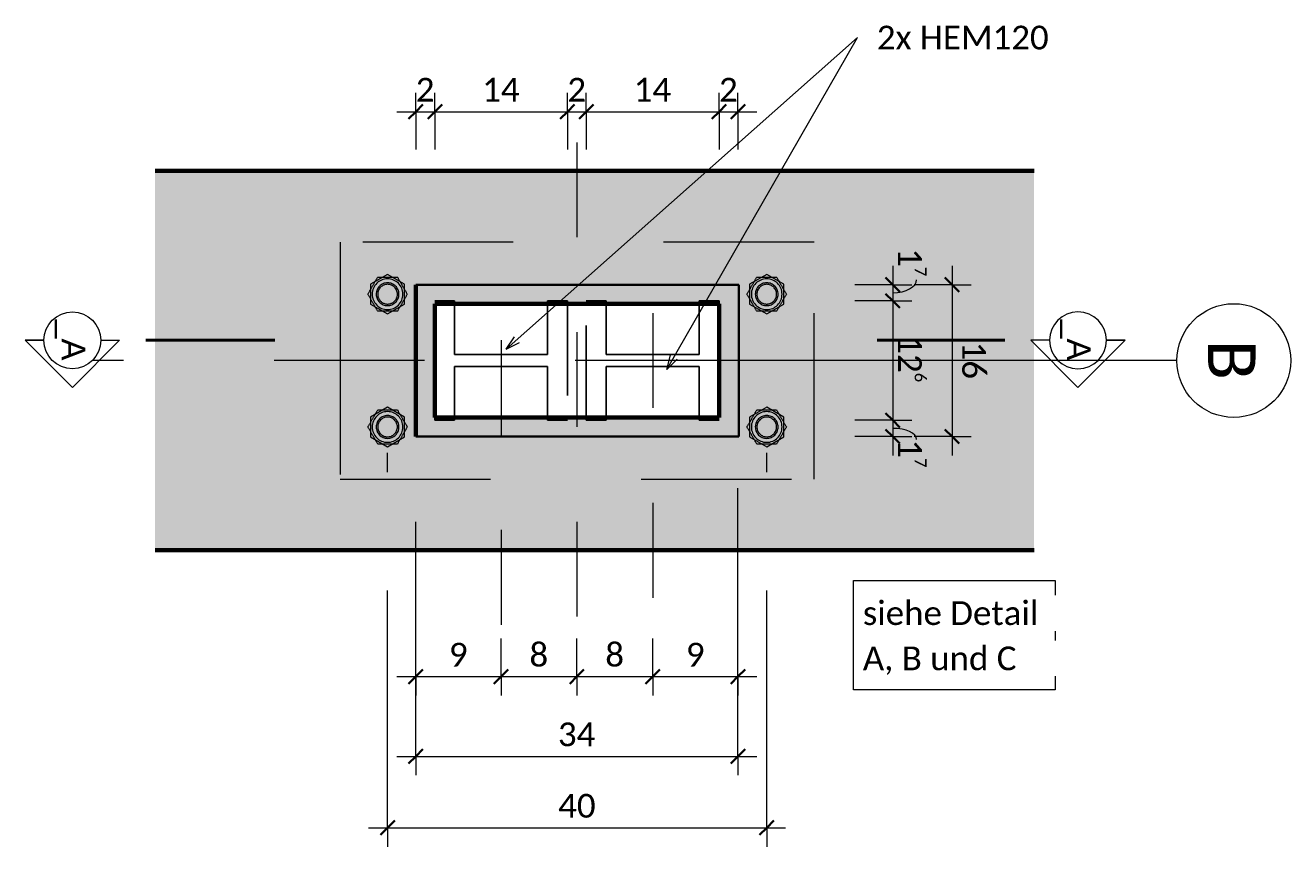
# Model space of a CAD drawing. Header units: metres. Extents: x -3 to 135, y -4 to 27.
# Tile 81 of 81: x 133.834 to 135.169, y 19.043 to 19.909. Entities that reach past the tile are written whole.
import ezdxf

# ---------------------------------------------------------------- set-up
doc = ezdxf.new("R2010")
doc.units = ezdxf.units.M
for name, pattern in [('Achse', [0.5, 0.25, -0.125, 0, -0.125]), ('Achse kurz', [0.04, 0.02, -0.01, 0, -0.01]), ('Rasterlinie', [1.11125, 0.635, -0.15875, 0.15875, -0.15875]), ('Strich', [0.3175, 0.15875, -0.15875]), ('Verdeckt', [0.15, 0.1, -0.05])]:
    doc.linetypes.add(name, pattern=pattern)
for name, color, linetype, lineweight in [('_Verdeckte Linien_', 7, 'Strich', 18), ('A-ANNO-DIMS', 211, 'Continuous', 9), ('A-ANNO-DIMS-10', 211, 'Continuous', 9), ('A-DETL', 90, 'Continuous', 18), ('A-FLOR-PATT', 8, 'Continuous', 50), ('G-ANNO-SYMB', 111, 'Continuous', 9), ('S-COLS-HDLN', 52, 'Verdeckt', 25), ('S-FNDN', 32, 'Continuous', 35), ('S-GRID', 1, 'Continuous', 9), ('S-GRID-IDEN', 1, 'Continuous', 9), ('Text', 250, 'Continuous', 9), ('Tragwerksverbindungen', 7, 'Continuous', 18)]:
    doc.layers.add(name, color=color, linetype=linetype, lineweight=lineweight)
doc.styles.add('Arial_1', font='arial.ttf', dxfattribs={"height": 0.025})
doc.styles.add('Calibri_7', font='calibri.ttf', dxfattribs={"height": 0.025})
doc.styles.add('Calibri_8', font='calibri.ttf', dxfattribs={"height": 0.05})
doc.dimstyles.new('DIM25_3', dxfattribs={"dimscale": 0.3048, "dimtxt": 0.029434, "dimasz": 0.049213, "dimexe": 0.065617, "dimexo": 0.0625, "dimgap": 0.003281, "dimtad": 1, "dimdec": 1, "dimlfac": 100, "dimrnd": 0.1, "dimdsep": 46, "dimtxsty": 'Calibri_7', "dimblk1": 'OBLIQUE', "dimblk2": 'OBLIQUE', "dimsah": 1, "dimcen": 0.09, "dimdle": 0.065617, "dimadec": 0, "dimazin": 0, "dimtfac": 1, "dimtdec": 4, "dimtix": 1, "dimtmove": 0, "dimatfit": 3, "dimfxl": 0.131234, "dimfxlon": 1, "dimtvp": 1, "dimtolj": 1, "dimtzin": 0, "dimlwd": 18, "dimlwe": 18, "dimarcsym": 2})
doc.dimstyles.new('DIM25_4', dxfattribs={"dimscale": 0.3048, "dimtxt": 0.029434, "dimasz": 0.049213, "dimexe": 0.065617, "dimexo": 0.0625, "dimgap": 0.003281, "dimtad": 1, "dimdec": 1, "dimlfac": 100, "dimrnd": 0.1, "dimdsep": 46, "dimtxsty": 'Calibri_7', "dimblk1": 'OBLIQUE', "dimblk2": 'OBLIQUE', "dimsah": 1, "dimcen": 0.09, "dimdle": 0.065617, "dimadec": 0, "dimazin": 0, "dimtfac": 1, "dimtdec": 4, "dimtix": 1, "dimtmove": 0, "dimatfit": 3, "dimfxl": 0.131234, "dimfxlon": 1, "dimtvp": 1, "dimtolj": 1, "dimtzin": 0, "dimlwd": 18, "dimlwe": 18, "dimarcsym": 2})
doc.dimstyles.new('DIM25_ohne_Öffnungsmaß', dxfattribs={"dimscale": 0.3048, "dimtxt": 0.029434, "dimasz": 0.049213, "dimexe": 0.065617, "dimexo": 0.0625, "dimgap": 0.003281, "dimtad": 1, "dimdec": 1, "dimlfac": 100, "dimrnd": 0.1, "dimdsep": 46, "dimtxsty": 'Calibri_7', "dimblk1": 'OBLIQUE', "dimblk2": 'OBLIQUE', "dimsah": 1, "dimcen": 0.09, "dimdle": 0.065617, "dimadec": 0, "dimazin": 0, "dimtfac": 1, "dimtdec": 4, "dimtix": 1, "dimtmove": 0, "dimatfit": 3, "dimfxl": 0.131234, "dimfxlon": 1, "dimtvp": 1, "dimtolj": 1, "dimtzin": 0, "dimlwd": 18, "dimlwe": 18, "dimarcsym": 2})
doc.dimstyles.new('DIM25_ohne_Öffnungsmaß_1', dxfattribs={"dimscale": 0.3048, "dimtxt": 0.029434, "dimasz": 0.049213, "dimexe": 0.065617, "dimexo": 0.0625, "dimgap": 0.003281, "dimtad": 1, "dimdec": 1, "dimlfac": 100, "dimrnd": 0.1, "dimdsep": 46, "dimtxsty": 'Calibri_7', "dimblk1": 'OBLIQUE', "dimblk2": 'OBLIQUE', "dimsah": 1, "dimcen": 0.09, "dimdle": 0.065617, "dimadec": 0, "dimazin": 0, "dimtfac": 1, "dimtdec": 4, "dimtix": 1, "dimtmove": 1, "dimatfit": 3, "dimfxl": 0.131234, "dimfxlon": 1, "dimtvp": 1, "dimtolj": 1, "dimtzin": 0, "dimlwd": 18, "dimlwe": 18, "dimarcsym": 2})

# ---------------------------------------------------------------- blocks, each defined once
blk = doc.blocks.new('SP-TV-Schraube_Mutter_001 - M24-V65-Knagge Draufsicht')
at = {"layer": 'Tragwerksverbindungen', "linetype": 'Strich'}
blk.add_hatch(color=142, dxfattribs=at).paths.add_polyline_path([(2.7828, 19.6045), (2.8008, 19.6149), (2.8008, 19.6357), (2.7828, 19.646), (2.7648, 19.6357), (2.7648, 19.6149), (2.7824, 19.6047)])
at = {"layer": '_Verdeckte Linien_'}
for start, end in [(0, 180), (180, 0)]:
    blk.add_arc((2.7828, 19.6253), 0.012, start, end, dxfattribs=at)
at = {"layer": 'Tragwerksverbindungen'}
for p, q in [((2.7828, 19.646), (2.7648, 19.6357)), ((2.8008, 19.6357), (2.7828, 19.646)), ((2.7648, 19.6357), (2.7648, 19.6149)), ((2.8008, 19.6149), (2.8008, 19.6357)), ((2.7648, 19.6149), (2.7828, 19.6045)), ((2.7828, 19.6045), (2.8008, 19.6149))]:
    blk.add_line(p, q, dxfattribs=at)
blk = doc.blocks.new('SP-TV-Mutter_001 - M24-1093895-Knagge Draufsicht')
at = {"layer": '_Verdeckte Linien_'}
for radius, start, end in [(0.0162, 0, 180), (0.012, 0, 180), (0.0104, 360, 180), (0.0162, 180, 0), (0.012, 180, 0), (0.0104, 180, 360)]:
    blk.add_arc((0, 0), radius, start, end, dxfattribs=at)
for points in [[(-0.0208, 0), (-0.019, 0.003), (-0.0155, 0.0091), (-0.0121, 0.015), (-0.0104, 0.018)], [(-0.0104, 0.018), (-0.007, 0.018), (-0.0001, 0.018), (0.0069, 0.018), (0.0104, 0.018)], [(0.0104, 0.018), (0.0121, 0.015), (0.0155, 0.0091), (0.019, 0.003), (0.0208, 0)], [(-0.0104, -0.018), (-0.0121, -0.015), (-0.0155, -0.0091), (-0.019, -0.003), (-0.0208, 0)], [(0.0208, 0), (0.0191, -0.003), (0.0156, -0.0089), (0.0121, -0.015), (0.0104, -0.018)], [(0.0104, -0.018), (0.007, -0.018), (0.0001, -0.018), (-0.0069, -0.018), (-0.0104, -0.018)]]:
    blk.add_open_spline(points, degree=3, dxfattribs=at)
blk = doc.blocks.new('SP-TV-Schraube_Mutter_001 - M24-1128532-Knagge Draufsicht')
at = {"layer": 'Tragwerksverbindungen', "linetype": 'Strich'}
blk.add_hatch(color=142, dxfattribs=at).paths.add_polyline_path([(2.7828, 19.4645), (2.8008, 19.4749), (2.8008, 19.4957), (2.7828, 19.506), (2.7648, 19.4957), (2.7648, 19.4749), (2.7824, 19.4647)])
at = {"layer": '_Verdeckte Linien_'}
for start, end in [(0, 180), (180, 0)]:
    blk.add_arc((2.7828, 19.4853), 0.012, start, end, dxfattribs=at)
at = {"layer": 'Tragwerksverbindungen'}
for p, q in [((2.7828, 19.506), (2.7648, 19.4957)), ((2.8008, 19.4957), (2.7828, 19.506)), ((2.7648, 19.4957), (2.7648, 19.4749)), ((2.8008, 19.4749), (2.8008, 19.4957)), ((2.7648, 19.4749), (2.7828, 19.4645)), ((2.7828, 19.4645), (2.8008, 19.4749))]:
    blk.add_line(p, q, dxfattribs=at)
blk = doc.blocks.new('SP-TV-Schraube_Mutter_001 - M24-1128535-Knagge Draufsicht')
at = {"layer": 'Tragwerksverbindungen', "linetype": 'Strich'}
blk.add_hatch(color=142, dxfattribs=at).paths.add_polyline_path([(2.3828, 19.4645), (2.4008, 19.4749), (2.4008, 19.4957), (2.3828, 19.506), (2.3648, 19.4957), (2.3648, 19.4749), (2.3766, 19.4681)])
at = {"layer": '_Verdeckte Linien_'}
for start, end in [(0, 180), (180, 0)]:
    blk.add_arc((2.3828, 19.4853), 0.012, start, end, dxfattribs=at)
at = {"layer": 'Tragwerksverbindungen'}
for p, q in [((2.3828, 19.506), (2.3648, 19.4957)), ((2.4008, 19.4957), (2.3828, 19.506)), ((2.3648, 19.4957), (2.3648, 19.4749)), ((2.4008, 19.4749), (2.4008, 19.4957)), ((2.3648, 19.4749), (2.3828, 19.4645)), ((2.3828, 19.4645), (2.4008, 19.4749))]:
    blk.add_line(p, q, dxfattribs=at)
blk = doc.blocks.new('SP-TV-Mutter_001 - M24-1128538-Knagge Draufsicht')
at = {"layer": '_Verdeckte Linien_'}
for radius, start, end in [(0.0162, 0, 180), (0.012, 0, 180), (0.0104, 360, 180), (0.0162, 180, 0), (0.012, 180, 0), (0.0104, 180, 360)]:
    blk.add_arc((0, 0), radius, start, end, dxfattribs=at)
for points in [[(-0.0208, 0), (-0.019, 0.003), (-0.0155, 0.0091), (-0.0121, 0.015), (-0.0104, 0.018)], [(-0.0104, 0.018), (-0.0069, 0.018), (0.0001, 0.018), (0.007, 0.018), (0.0104, 0.018)], [(0.0104, 0.018), (0.0121, 0.015), (0.0156, 0.0089), (0.0191, 0.003), (0.0208, 0)], [(-0.0104, -0.018), (-0.0121, -0.015), (-0.0155, -0.0091), (-0.019, -0.003), (-0.0208, 0)], [(0.0208, 0), (0.019, -0.003), (0.0155, -0.0091), (0.0121, -0.015), (0.0104, -0.018)], [(0.0104, -0.018), (0.0069, -0.018), (-0.0001, -0.018), (-0.007, -0.018), (-0.0104, -0.018)]]:
    blk.add_open_spline(points, degree=3, dxfattribs=at)
blk = doc.blocks.new('SP-TV-AP-Rechteck_002 - AP-Rechteck-1128539-Knagge Draufsicht')
at = {"layer": '_Verdeckte Linien_'}
blk.add_line((0.05, 0.05), (-0.05, 0.05), dxfattribs=at)
blk = doc.blocks.new('SP-TV-AP-Rechteck_002 - AP-Rechteck-V66-Knagge Draufsicht')
at = {"layer": '_Verdeckte Linien_'}
for p, q in [((0.05, 0.05), (-0.05, 0.05)), ((-0.05, -0.05), (0.05, -0.05))]:
    blk.add_line(p, q, dxfattribs=at)
blk = doc.blocks.new('SP-TV-AP-Rechteck_002 - AP-Rechteck-1128540-Knagge Draufsicht')
at = {"layer": '_Verdeckte Linien_'}
for p, q in [((0.125, 0.25), (-0.125, 0.25)), ((-0.125, 0.25), (-0.125, -0.25)), ((0.125, -0.25), (0.125, 0.25)), ((-0.125, -0.25), (0.125, -0.25))]:
    blk.add_line(p, q, dxfattribs=at)
blk = doc.blocks.new('HEM Stütze - HEM 120-1164226-Knagge Draufsicht')
at = {"layer": 'S-COLS-HDLN'}
for p, q in [((-0.063, 0.07), (0.063, 0.07)), ((-0.063, 0.049), (-0.063, 0.07)), ((0.063, 0.07), (0.063, 0.049)), ((-0.00625, 0.049), (-0.063, 0.049)), ((-0.00625, -0.049), (-0.00625, 0.049)), ((0.00625, 0.049), (0.00625, -0.049)), ((0.063, 0.049), (0.00625, 0.049)), ((-0.063, -0.049), (-0.00625, -0.049)), ((-0.063, -0.07), (-0.063, -0.049)), ((0.00625, -0.049), (0.063, -0.049)), ((0.063, -0.049), (0.063, -0.07)), ((0.063, -0.07), (-0.063, -0.07))]:
    blk.add_line(p, q, dxfattribs=at)
blk = doc.blocks.new('Raster - 5_0-CAL mit Kreis-615196-Knagge Draufsicht')
at = {"layer": 'S-GRID-IDEN'}
blk.add_circle((0, 0), 0.006, dxfattribs=at)
blk = doc.blocks.new('Schnitt - Name-110489-Knagge Draufsicht')
at = {"layer": 'G-ANNO-SYMB'}
for p, q in [((-0.00772, 0.00498), (-0.0127, 0)), ((-0.00275, 0), (-0.00772, 0.00498)), ((-0.01073, 0), (-0.0127, 0)), ((-0.0127, 0), (-0.01073, 0)), ((-0.00473, 0), (-0.00275, 0)), ((-0.00473, 0), (-0.00275, 0))]:
    blk.add_line(p, q, dxfattribs=at)
for start, end in [(0, 180), (0, 180), (180, 0)]:
    blk.add_arc((-0.00773, 0), 0.003, start, end, dxfattribs=at)
blk = doc.blocks.new('DIMBLOCK202-Knagge Draufsicht')
at = {"layer": 'A-ANNO-DIMS-10', "lineweight": 18}
for p, q in [((134.8121, 19.6553), (134.8121, 19.4553)), ((134.8121, 19.6353), (134.7721, 19.6353)), ((134.8121, 19.6353), (134.8321, 19.6353)), ((134.8121, 19.4753), (134.7721, 19.4753)), ((134.8121, 19.4753), (134.8321, 19.4753))]:
    blk.add_line(p, q, dxfattribs=at)
at = {"layer": 'A-ANNO-DIMS-10', "lineweight": 35}
for p, q in [((134.8121, 19.6353), (134.8046, 19.6428)), ((134.8121, 19.6353), (134.8196, 19.6278)), ((134.8121, 19.4753), (134.8046, 19.4828)), ((134.8121, 19.4753), (134.8196, 19.4678))]:
    blk.add_line(p, q, dxfattribs=at)
at = {"layer": 'A-ANNO-DIMS-10', "color": 0, "lineweight": 18, "insert": (134.8478, 19.5753), "char_height": 0.025, "width": 0.048033, "attachment_point": 1, "rotation": 270, "line_spacing_factor": 1.158048, "style": 'Calibri_7'}
blk.add_mtext('16', dxfattribs=at)
blk = doc.blocks.new('_Oblique')
at = {"color": 0, "linetype": 'ByBlock', "lineweight": -2}
blk.add_line((-0.5, -0.5), (0.5, 0.5), dxfattribs=at)
blk = doc.blocks.new('DIMBLOCK203-Knagge Draufsicht')
at = {"layer": 'A-ANNO-DIMS-10', "lineweight": 18}
for p, q in [((134.2462, 19.138), (134.2462, 19.2881)), ((134.5862, 19.138), (134.5862, 19.2663)), ((134.2262, 19.138), (134.6062, 19.138)), ((134.2462, 19.138), (134.2462, 19.118)), ((134.5862, 19.138), (134.5862, 19.118))]:
    blk.add_line(p, q, dxfattribs=at)
at = {"layer": 'A-ANNO-DIMS-10', "lineweight": 35}
for p, q in [((134.2462, 19.138), (134.2537, 19.1455)), ((134.5862, 19.138), (134.5937, 19.1455)), ((134.2462, 19.138), (134.2387, 19.1305)), ((134.5862, 19.138), (134.5787, 19.1305))]:
    blk.add_line(p, q, dxfattribs=at)
at = {"layer": 'A-ANNO-DIMS-10', "color": 0, "lineweight": 18, "insert": (134.3962, 19.1737), "char_height": 0.025, "width": 0.048033, "attachment_point": 1, "line_spacing_factor": 1.158048, "style": 'Calibri_7'}
blk.add_mtext('34', dxfattribs=at)
blk = doc.blocks.new('DIMBLOCK204-Knagge Draufsicht')
at = {"layer": 'A-ANNO-DIMS-10', "linetype": 'Achse', "lineweight": 18}
for p, q in [((134.2165, 19.0627), (134.2165, 19.4581)), ((134.6165, 19.0627), (134.6165, 19.4581))]:
    blk.add_line(p, q, dxfattribs=at)
at = {"layer": 'A-ANNO-DIMS-10', "lineweight": 35}
for p, q in [((134.2165, 19.0627), (134.224, 19.0702)), ((134.6165, 19.0627), (134.624, 19.0702)), ((134.2165, 19.0627), (134.209, 19.0552)), ((134.6165, 19.0627), (134.609, 19.0552))]:
    blk.add_line(p, q, dxfattribs=at)
at = {"layer": 'A-ANNO-DIMS-10', "lineweight": 18}
for p, q in [((134.1965, 19.0627), (134.6365, 19.0627)), ((134.2165, 19.0627), (134.2165, 19.0427)), ((134.6165, 19.0627), (134.6165, 19.0427))]:
    blk.add_line(p, q, dxfattribs=at)
at = {"layer": 'A-ANNO-DIMS-10', "color": 0, "lineweight": 18, "insert": (134.3965, 19.0984), "char_height": 0.025, "width": 0.048033, "attachment_point": 1, "line_spacing_factor": 1.158048, "style": 'Calibri_7'}
blk.add_mtext('40', dxfattribs=at)
blk = doc.blocks.new('DIMBLOCK205-Knagge Draufsicht')
at = {"layer": 'A-ANNO-DIMS-10', "lineweight": 18}
for p, q in [((134.2462, 19.2221), (134.2462, 19.3854)), ((134.3362, 19.2221), (134.3362, 19.2621)), ((134.2262, 19.2221), (134.3362, 19.2221)), ((134.2462, 19.2221), (134.2462, 19.2021)), ((134.3362, 19.2221), (134.3362, 19.2021))]:
    blk.add_line(p, q, dxfattribs=at)
at = {"layer": 'A-ANNO-DIMS-10', "lineweight": 35}
for p, q in [((134.2462, 19.2221), (134.2537, 19.2296)), ((134.3362, 19.2221), (134.3437, 19.2296)), ((134.2462, 19.2221), (134.2387, 19.2146)), ((134.3362, 19.2221), (134.3287, 19.2146))]:
    blk.add_line(p, q, dxfattribs=at)
at = {"layer": 'A-ANNO-DIMS-10', "color": 0, "lineweight": 18, "insert": (134.2812, 19.2577), "char_height": 0.025, "width": 0.024017, "attachment_point": 1, "line_spacing_factor": 1.158048, "style": 'Calibri_7'}
blk.add_mtext('9', dxfattribs=at)
blk = doc.blocks.new('DIMBLOCK206-Knagge Draufsicht')
at = {"layer": 'A-ANNO-DIMS-10', "lineweight": 18}
for p, q in [((134.3362, 19.2221), (134.3362, 19.2621)), ((134.4162, 19.2221), (134.4162, 19.2621)), ((134.3362, 19.2221), (134.4162, 19.2221)), ((134.3362, 19.2221), (134.3362, 19.2021)), ((134.4162, 19.2221), (134.4162, 19.2021))]:
    blk.add_line(p, q, dxfattribs=at)
at = {"layer": 'A-ANNO-DIMS-10', "lineweight": 35}
for p, q in [((134.3362, 19.2221), (134.3437, 19.2296)), ((134.4162, 19.2221), (134.4237, 19.2296)), ((134.3362, 19.2221), (134.3287, 19.2146)), ((134.4162, 19.2221), (134.4087, 19.2146))]:
    blk.add_line(p, q, dxfattribs=at)
at = {"layer": 'A-ANNO-DIMS-10', "color": 0, "lineweight": 18, "insert": (134.3662, 19.2577), "char_height": 0.025, "width": 0.024017, "attachment_point": 1, "line_spacing_factor": 1.158048, "style": 'Calibri_7'}
blk.add_mtext('8', dxfattribs=at)
blk = doc.blocks.new('DIMBLOCK207-Knagge Draufsicht')
at = {"layer": 'A-ANNO-DIMS-10', "lineweight": 18}
for p, q in [((134.4162, 19.2221), (134.4162, 19.2621)), ((134.4962, 19.2221), (134.4962, 19.2621)), ((134.4162, 19.2221), (134.4962, 19.2221)), ((134.4162, 19.2221), (134.4162, 19.2021)), ((134.4962, 19.2221), (134.4962, 19.2021))]:
    blk.add_line(p, q, dxfattribs=at)
at = {"layer": 'A-ANNO-DIMS-10', "lineweight": 35}
for p, q in [((134.4162, 19.2221), (134.4237, 19.2296)), ((134.4962, 19.2221), (134.5037, 19.2296)), ((134.4162, 19.2221), (134.4087, 19.2146)), ((134.4962, 19.2221), (134.4887, 19.2146))]:
    blk.add_line(p, q, dxfattribs=at)
at = {"layer": 'A-ANNO-DIMS-10', "color": 0, "lineweight": 18, "insert": (134.4462, 19.2577), "char_height": 0.025, "width": 0.024017, "attachment_point": 1, "line_spacing_factor": 1.158048, "style": 'Calibri_7'}
blk.add_mtext('8', dxfattribs=at)
blk = doc.blocks.new('DIMBLOCK208-Knagge Draufsicht')
at = {"layer": 'A-ANNO-DIMS-10', "lineweight": 18}
for p, q in [((134.5862, 19.2221), (134.5862, 19.4208)), ((134.4962, 19.2221), (134.4962, 19.2621)), ((134.4962, 19.2221), (134.6062, 19.2221)), ((134.4962, 19.2221), (134.4962, 19.2021)), ((134.5862, 19.2221), (134.5862, 19.2021))]:
    blk.add_line(p, q, dxfattribs=at)
at = {"layer": 'A-ANNO-DIMS-10', "lineweight": 35}
for p, q in [((134.4962, 19.2221), (134.5037, 19.2296)), ((134.5862, 19.2221), (134.5937, 19.2296)), ((134.4962, 19.2221), (134.4887, 19.2146)), ((134.5862, 19.2221), (134.5787, 19.2146))]:
    blk.add_line(p, q, dxfattribs=at)
at = {"layer": 'A-ANNO-DIMS-10', "color": 0, "lineweight": 18, "insert": (134.5312, 19.2577), "char_height": 0.025, "width": 0.024017, "attachment_point": 1, "line_spacing_factor": 1.158048, "style": 'Calibri_7'}
blk.add_mtext('9', dxfattribs=at)
blk = doc.blocks.new('DIMBLOCK209-Knagge Draufsicht')
at = {"layer": 'A-ANNO-DIMS-10', "lineweight": 18}
for p, q in [((134.2462, 19.8177), (134.2462, 19.8377)), ((134.2665, 19.8177), (134.2665, 19.8377)), ((134.2262, 19.8177), (134.2665, 19.8177)), ((134.2462, 19.8177), (134.2462, 19.7777)), ((134.2665, 19.8177), (134.2665, 19.7777))]:
    blk.add_line(p, q, dxfattribs=at)
at = {"layer": 'A-ANNO-DIMS-10', "lineweight": 35}
for p, q in [((134.2462, 19.8177), (134.2537, 19.8252)), ((134.2665, 19.8177), (134.274, 19.8252)), ((134.2462, 19.8177), (134.2387, 19.8102)), ((134.2665, 19.8177), (134.259, 19.8102))]:
    blk.add_line(p, q, dxfattribs=at)
at = {"layer": 'A-ANNO-DIMS-10', "color": 0, "lineweight": 18, "insert": (134.2463, 19.8534), "char_height": 0.025, "width": 0.024017, "attachment_point": 1, "line_spacing_factor": 1.158048, "style": 'Calibri_7'}
blk.add_mtext('2', dxfattribs=at)
blk = doc.blocks.new('DIMBLOCK210-Knagge Draufsicht')
at = {"layer": 'A-ANNO-DIMS-10', "lineweight": 18}
for p, q in [((134.2665, 19.8177), (134.2665, 19.8377)), ((134.4062, 19.8177), (134.4062, 19.8377)), ((134.2665, 19.8177), (134.4062, 19.8177)), ((134.2665, 19.8177), (134.2665, 19.7777)), ((134.4062, 19.8177), (134.4062, 19.7777))]:
    blk.add_line(p, q, dxfattribs=at)
at = {"layer": 'A-ANNO-DIMS-10', "lineweight": 35}
for p, q in [((134.2665, 19.8177), (134.274, 19.8252)), ((134.4062, 19.8177), (134.4137, 19.8252)), ((134.2665, 19.8177), (134.259, 19.8102)), ((134.4062, 19.8177), (134.3987, 19.8102))]:
    blk.add_line(p, q, dxfattribs=at)
at = {"layer": 'A-ANNO-DIMS-10', "color": 0, "lineweight": 18, "insert": (134.3163, 19.8534), "char_height": 0.025, "width": 0.048033, "attachment_point": 1, "line_spacing_factor": 1.158048, "style": 'Calibri_7'}
blk.add_mtext('14', dxfattribs=at)
blk = doc.blocks.new('DIMBLOCK211-Knagge Draufsicht')
at = {"layer": 'A-ANNO-DIMS-10', "lineweight": 18}
for p, q in [((134.4062, 19.8177), (134.4062, 19.8377)), ((134.4262, 19.8177), (134.4262, 19.8377)), ((134.4062, 19.8177), (134.4262, 19.8177)), ((134.4062, 19.8177), (134.4062, 19.7777)), ((134.4262, 19.8177), (134.4262, 19.7777))]:
    blk.add_line(p, q, dxfattribs=at)
at = {"layer": 'A-ANNO-DIMS-10', "lineweight": 35}
for p, q in [((134.4062, 19.8177), (134.4137, 19.8252)), ((134.4262, 19.8177), (134.4337, 19.8252)), ((134.4062, 19.8177), (134.3987, 19.8102)), ((134.4262, 19.8177), (134.4187, 19.8102))]:
    blk.add_line(p, q, dxfattribs=at)
at = {"layer": 'A-ANNO-DIMS-10', "color": 0, "lineweight": 18, "insert": (134.4062, 19.8534), "char_height": 0.025, "width": 0.024017, "attachment_point": 1, "line_spacing_factor": 1.158048, "style": 'Calibri_7'}
blk.add_mtext('2', dxfattribs=at)
blk = doc.blocks.new('DIMBLOCK212-Knagge Draufsicht')
at = {"layer": 'A-ANNO-DIMS-10', "lineweight": 18}
for p, q in [((134.4262, 19.8177), (134.4262, 19.8377)), ((134.5662, 19.8177), (134.5662, 19.8377)), ((134.4262, 19.8177), (134.5662, 19.8177)), ((134.4262, 19.8177), (134.4262, 19.7777)), ((134.5662, 19.8177), (134.5662, 19.7777))]:
    blk.add_line(p, q, dxfattribs=at)
at = {"layer": 'A-ANNO-DIMS-10', "lineweight": 35}
for p, q in [((134.4262, 19.8177), (134.4337, 19.8252)), ((134.5662, 19.8177), (134.5737, 19.8252)), ((134.4262, 19.8177), (134.4187, 19.8102)), ((134.5662, 19.8177), (134.5587, 19.8102))]:
    blk.add_line(p, q, dxfattribs=at)
at = {"layer": 'A-ANNO-DIMS-10', "color": 0, "lineweight": 18, "insert": (134.4762, 19.8534), "char_height": 0.025, "width": 0.048033, "attachment_point": 1, "line_spacing_factor": 1.158048, "style": 'Calibri_7'}
blk.add_mtext('14', dxfattribs=at)
blk = doc.blocks.new('DIMBLOCK213-Knagge Draufsicht')
at = {"layer": 'A-ANNO-DIMS-10', "lineweight": 18}
for p, q in [((134.5662, 19.8177), (134.5662, 19.8377)), ((134.5862, 19.8177), (134.5862, 19.8377)), ((134.5662, 19.8177), (134.6062, 19.8177)), ((134.5662, 19.8177), (134.5662, 19.7777)), ((134.5862, 19.8177), (134.5862, 19.7777))]:
    blk.add_line(p, q, dxfattribs=at)
at = {"layer": 'A-ANNO-DIMS-10', "lineweight": 35}
for p, q in [((134.5662, 19.8177), (134.5737, 19.8252)), ((134.5862, 19.8177), (134.5937, 19.8252)), ((134.5662, 19.8177), (134.5587, 19.8102)), ((134.5862, 19.8177), (134.5787, 19.8102))]:
    blk.add_line(p, q, dxfattribs=at)
at = {"layer": 'A-ANNO-DIMS-10', "color": 0, "lineweight": 18, "insert": (134.5662, 19.8534), "char_height": 0.025, "width": 0.024017, "attachment_point": 1, "line_spacing_factor": 1.158048, "style": 'Calibri_7'}
blk.add_mtext('2', dxfattribs=at)
blk = doc.blocks.new('DIMBLOCK214-Knagge Draufsicht')
at = {"layer": 'A-ANNO-DIMS-10', "lineweight": 18}
for p, q in [((134.7495, 19.6553), (134.7495, 19.6183)), ((134.7495, 19.6353), (134.7095, 19.6353)), ((134.7495, 19.6353), (134.7695, 19.6353)), ((134.7495, 19.6183), (134.7095, 19.6183)), ((134.7495, 19.6183), (134.7695, 19.6183))]:
    blk.add_line(p, q, dxfattribs=at)
at = {"layer": 'A-ANNO-DIMS-10', "lineweight": 35}
for p, q in [((134.7495, 19.6353), (134.742, 19.6428)), ((134.7495, 19.6183), (134.742, 19.6258)), ((134.7495, 19.6353), (134.757, 19.6278)), ((134.7495, 19.6183), (134.757, 19.6108))]:
    blk.add_line(p, q, dxfattribs=at)
at = {"layer": 'A-ANNO-DIMS-10', "lineweight": 18}
blk.add_ellipse((134.7495, 19.6406), major_axis=(0.0251, 0), ratio=0.55014, start_param=4.712389, end_param=6.283185, dxfattribs=at)
at = {"layer": 'A-ANNO-DIMS-10', "color": 0, "lineweight": 18, "insert": (134.7851, 19.6738), "char_height": 0.025, "width": 0.03991, "attachment_point": 1, "rotation": 270, "line_spacing_factor": 1.158048, "style": 'Calibri_7'}
blk.add_mtext('1\\A2\\H0.5x;\\S7^  ;\\H2x;', dxfattribs=at)
blk = doc.blocks.new('DIMBLOCK215-Knagge Draufsicht')
at = {"layer": 'A-ANNO-DIMS-10', "lineweight": 35}
for p, q in [((134.7495, 19.6183), (134.742, 19.6258)), ((134.7495, 19.6183), (134.757, 19.6108)), ((134.7495, 19.4923), (134.742, 19.4998)), ((134.7495, 19.4923), (134.757, 19.4848))]:
    blk.add_line(p, q, dxfattribs=at)
at = {"layer": 'A-ANNO-DIMS-10', "lineweight": 18}
for p, q in [((134.7495, 19.6183), (134.7095, 19.6183)), ((134.7495, 19.6183), (134.7495, 19.4923)), ((134.7495, 19.6183), (134.7695, 19.6183)), ((134.7495, 19.4923), (134.7095, 19.4923)), ((134.7495, 19.4923), (134.7695, 19.4923))]:
    blk.add_line(p, q, dxfattribs=at)
at = {"layer": 'A-ANNO-DIMS-10', "color": 0, "lineweight": 18, "insert": (134.7851, 19.5819), "char_height": 0.025, "width": 0.063927, "attachment_point": 1, "rotation": 270, "line_spacing_factor": 1.158048, "style": 'Calibri_7'}
blk.add_mtext('12\\A2\\H0.5x;\\S6^  ;\\H2x;', dxfattribs=at)
blk = doc.blocks.new('DIMBLOCK216-Knagge Draufsicht')
at = {"layer": 'A-ANNO-DIMS-10', "lineweight": 18}
for p, q in [((134.7495, 19.4923), (134.7095, 19.4923)), ((134.7495, 19.4923), (134.7495, 19.4553)), ((134.7495, 19.4923), (134.7695, 19.4923)), ((134.7495, 19.4753), (134.7095, 19.4753)), ((134.7495, 19.4753), (134.7695, 19.4753))]:
    blk.add_line(p, q, dxfattribs=at)
at = {"layer": 'A-ANNO-DIMS-10', "lineweight": 35}
for p, q in [((134.7495, 19.4923), (134.742, 19.4998)), ((134.7495, 19.4923), (134.757, 19.4848)), ((134.7495, 19.4753), (134.742, 19.4828)), ((134.7495, 19.4753), (134.757, 19.4678))]:
    blk.add_line(p, q, dxfattribs=at)
at = {"layer": 'A-ANNO-DIMS-10', "lineweight": 18}
blk.add_ellipse((134.7495, 19.4722), major_axis=(0.0251, 0), ratio=0.461661, start_param=0, end_param=1.570796, dxfattribs=at)
at = {"layer": 'A-ANNO-DIMS-10', "color": 0, "lineweight": 18, "insert": (134.7851, 19.4722), "char_height": 0.025, "width": 0.03991, "attachment_point": 1, "rotation": 270, "line_spacing_factor": 1.158048, "style": 'Calibri_7'}
blk.add_mtext('1\\A2\\H0.5x;\\S7^  ;\\H2x;', dxfattribs=at)

msp = doc.modelspace()

# ---------------------------------------------------------------- hatches: boundary and pattern name
at = {"layer": 'A-FLOR-PATT', "lineweight": 35}
for points in [[(134.2465, 19.4753), (134.2665, 19.4753), (134.2665, 19.6353), (134.2465, 19.6353), (134.2465, 19.4892)], [(134.5508, 19.6153), (134.5665, 19.6153), (134.5665, 19.6353), (134.2665, 19.6353), (134.2665, 19.6153), (134.4749, 19.6153)], [(134.5665, 19.4753), (134.5872, 19.4753), (134.5872, 19.6353), (134.5665, 19.6353), (134.5665, 19.48)], [(134.2665, 19.4753), (134.5665, 19.4753), (134.5665, 19.4953), (134.2665, 19.4953)]]:
    msp.add_hatch(color=256, dxfattribs=at).paths.add_polyline_path(points)
at = {"layer": 'S-FNDN'}
h = msp.add_hatch(color=256, dxfattribs=at)
h.paths.add_polyline_path([(134.8986, 19.3553), (134.8986, 19.7553), (133.9712, 19.7553), (133.9712, 19.3553), (134.6667, 19.3553)])
h.paths.add_polyline_path([(134.6165, 19.4645), (134.5985, 19.4749), (134.5985, 19.4957), (134.6165, 19.506), (134.6345, 19.4957), (134.6345, 19.4749), (134.6216, 19.4675)])
h.paths.add_polyline_path([(134.2165, 19.4645), (134.1985, 19.4749), (134.1985, 19.4957), (134.2165, 19.506), (134.2345, 19.4957), (134.2345, 19.4749), (134.2175, 19.4651)])
h.paths.add_polyline_path([(134.5508, 19.4753), (134.2462, 19.4753), (134.2462, 19.6353), (134.5872, 19.6353), (134.5872, 19.4753), (134.5665, 19.4753)])
h.paths.add_polyline_path([(134.2165, 19.6045), (134.1985, 19.6149), (134.1985, 19.6357), (134.2165, 19.646), (134.2345, 19.6357), (134.2345, 19.6149), (134.2175, 19.6051)])
h.paths.add_polyline_path([(134.6165, 19.6045), (134.5985, 19.6149), (134.5985, 19.6357), (134.6165, 19.646), (134.6345, 19.6357), (134.6345, 19.6149), (134.6233, 19.6084)])

# ---------------------------------------------------------------- linework, layer by layer
at = {"layer": 'A-DETL', "linetype": 'Achse kurz'}
for p, q in [((134.4162, 19.7853), (134.4162, 19.1903)), ((134.4962, 19.6053), (134.4962, 19.2253)), ((134.3362, 19.5767), (134.3362, 19.1903))]:
    msp.add_line(p, q, dxfattribs=at)
at = {"layer": 'G-ANNO-SYMB', "linetype": 'Achse', "lineweight": 50}
for p, q in [((134.0974, 19.5767), (133.9613, 19.5767)), ((134.8676, 19.5767), (134.7331, 19.5767))]:
    msp.add_line(p, q, dxfattribs=at)
at = {"layer": 'S-FNDN', "lineweight": 70}
for p, q in [((134.8986, 19.7553), (133.9712, 19.7553)), ((134.2462, 19.4753), (134.2462, 19.6353)), ((134.2462, 19.6353), (134.2465, 19.6353)), ((134.2465, 19.6353), (134.2465, 19.4753)), ((134.2665, 19.6153), (134.5665, 19.6153)), ((134.2665, 19.4953), (134.2665, 19.6153)), ((134.5665, 19.6153), (134.5665, 19.4953)), ((134.5665, 19.4953), (134.2665, 19.4953)), ((134.2465, 19.4753), (134.2462, 19.4753)), ((133.9712, 19.3553), (134.8986, 19.3553))]:
    msp.add_line(p, q, dxfattribs=at)
at = {"layer": 'S-FNDN'}
for p, q in [((134.2465, 19.6353), (134.2665, 19.6353)), ((134.2665, 19.6353), (134.2465, 19.6353)), ((134.5665, 19.6353), (134.2665, 19.6353)), ((134.2665, 19.6353), (134.5665, 19.6353)), ((134.5665, 19.6353), (134.5872, 19.6353)), ((134.5872, 19.6353), (134.5665, 19.6353)), ((134.5872, 19.6353), (134.5872, 19.4753)), ((134.5872, 19.4753), (134.5872, 19.6353)), ((134.5665, 19.6153), (134.2665, 19.6153)), ((134.2665, 19.6153), (134.2665, 19.4953)), ((134.5665, 19.4953), (134.5665, 19.6153)), ((134.2665, 19.4953), (134.5665, 19.4953)), ((134.2665, 19.4753), (134.2465, 19.4753)), ((134.2465, 19.4753), (134.2665, 19.4753)), ((134.5665, 19.4753), (134.2665, 19.4753)), ((134.2665, 19.4753), (134.5665, 19.4753)), ((134.5872, 19.4753), (134.5665, 19.4753)), ((134.5665, 19.4753), (134.5872, 19.4753))]:
    msp.add_line(p, q, dxfattribs=at)
at = {"layer": 'S-GRID', "linetype": 'Rasterlinie'}
msp.add_line((135.0493, 19.5553), (133.9061, 19.5553), dxfattribs=at)
at = {"layer": 'Text'}
for p, q in [((134.3418, 19.5672), (134.7123, 19.8959)), ((134.511, 19.5459), (134.7123, 19.8959)), ((134.3418, 19.5672), (134.3504, 19.5802)), ((134.3418, 19.5672), (134.3557, 19.5742)), ((134.511, 19.5459), (134.515, 19.5609)), ((134.511, 19.5459), (134.522, 19.5569))]:
    msp.add_line(p, q, dxfattribs=at)
at = {"layer": 'Text', "flags": 128}
msp.add_lwpolyline([(134.7079, 19.3235), (134.9209, 19.3235), (134.9209, 19.2082), (134.7079, 19.2082)], close=True, dxfattribs=at)

# ---------------------------------------------------------------- block references
at = {"layer": '_Verdeckte Linien_'}
for name, p, rotation in [('SP-TV-AP-Rechteck_002 - AP-Rechteck-1128540-Knagge Draufsicht', (134.4165, 19.5553), 89.99999999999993), ('SP-TV-AP-Rechteck_002 - AP-Rechteck-1128539-Knagge Draufsicht', (134.2165, 19.6253), 89.99999999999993), ('SP-TV-Mutter_001 - M24-1093895-Knagge Draufsicht', (134.2165, 19.6253), 180), ('SP-TV-Mutter_001 - M24-1093895-Knagge Draufsicht', (134.2165, 19.6253), 180), ('SP-TV-Mutter_001 - M24-1093895-Knagge Draufsicht', (134.6165, 19.6253), 180), ('SP-TV-Mutter_001 - M24-1093895-Knagge Draufsicht', (134.6165, 19.6253), 180), ('SP-TV-AP-Rechteck_002 - AP-Rechteck-V66-Knagge Draufsicht', (134.6165, 19.5553), 89.99999999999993), ('SP-TV-AP-Rechteck_002 - AP-Rechteck-1128539-Knagge Draufsicht', (134.2165, 19.4853), 89.99999999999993)]:
    msp.add_blockref(name, p, dxfattribs=dict(at, rotation=rotation))
for name, p in [('SP-TV-Schraube_Mutter_001 - M24-V65-Knagge Draufsicht', (131.4337, 0)), ('SP-TV-Schraube_Mutter_001 - M24-V65-Knagge Draufsicht', (131.8337, 0)), ('SP-TV-Schraube_Mutter_001 - M24-1128535-Knagge Draufsicht', (131.8337, 0)), ('SP-TV-Schraube_Mutter_001 - M24-1128532-Knagge Draufsicht', (131.8337, 0)), ('SP-TV-Mutter_001 - M24-1128538-Knagge Draufsicht', (134.2165, 19.4853)), ('SP-TV-Mutter_001 - M24-1128538-Knagge Draufsicht', (134.2165, 19.4853)), ('SP-TV-Mutter_001 - M24-1128538-Knagge Draufsicht', (134.6165, 19.4853)), ('SP-TV-Mutter_001 - M24-1128538-Knagge Draufsicht', (134.6165, 19.4853))]:
    msp.add_blockref(name, p, dxfattribs=at)
at = {"layer": 'G-ANNO-SYMB', "extrusion": (0, 0, -1), "xscale": 9.999999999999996, "yscale": 9.999999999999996, "zscale": 9.999999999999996, "rotation": 180}
msp.add_blockref('Schnitt - Name-110489-Knagge Draufsicht', (-133.9613, 19.5767), dxfattribs=at)
at = {"layer": 'G-ANNO-SYMB', "xscale": 9.999999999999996, "yscale": 9.999999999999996, "zscale": 9.999999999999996, "rotation": 180}
msp.add_blockref('Schnitt - Name-110489-Knagge Draufsicht', (134.8676, 19.5767), dxfattribs=at)
at = {"layer": 'S-COLS-HDLN', "rotation": 270.0000000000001}
for p in [(134.3362, 19.5553), (134.4962, 19.5553)]:
    msp.add_blockref('HEM Stütze - HEM 120-1164226-Knagge Draufsicht', p, dxfattribs=at)
at = {"layer": 'S-GRID-IDEN', "xscale": 9.999999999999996, "yscale": 9.999999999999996, "zscale": 9.999999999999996, "rotation": 90}
msp.add_blockref('Raster - 5_0-CAL mit Kreis-615196-Knagge Draufsicht', (135.1093, 19.5553), dxfattribs=at)

# ---------------------------------------------------------------- texts
at = {"layer": 'G-ANNO-SYMB', "char_height": 0.025, "width": 0.051308, "attachment_point": 1, "rotation": 270, "style": 'Arial_1'}
for insert in [(133.8975, 19.5981), (134.9582, 19.5981)]:
    msp.add_mtext('_A', dxfattribs=dict(at, insert=insert))
at = {"layer": 'S-GRID-IDEN', "insert": (135.1322, 19.5772), "char_height": 0.05, "width": 0.05211, "attachment_point": 1, "rotation": 270, "style": 'Calibri_8'}
msp.add_mtext('B', dxfattribs=at)
at = {"layer": 'Text', "color": 7, "insert": (134.7327, 19.9084), "char_height": 0.025, "width": 0.220464, "attachment_point": 1, "style": 'Calibri_7'}
msp.add_mtext('2x HEM120', dxfattribs=at)

# ---------------------------------------------------------------- dimensions: what is measured, and where the dimension line sits
at = {"layer": 'A-ANNO-DIMS', "lineweight": 18}
for base, p1, p2, dimstyle, override, picture, middle in [((134.2665, 19.8177), (134.2462, 19.7777), (134.2665, 19.7777), 'DIM25_ohne_Öffnungsmaß', {"dimpost": '<>', "dimfxl": 0.020299}, 'DIMBLOCK209-Knagge Draufsicht', (134.2563, 19.8313)), ((134.4062, 19.8177), (134.2665, 19.7777), (134.4062, 19.7777), 'DIM25_ohne_Öffnungsmaß', {"dimpost": '<>', "dimfxl": 0.139701}, 'DIMBLOCK210-Knagge Draufsicht', (134.3363, 19.8313)), ((134.4262, 19.8177), (134.4062, 19.7777), (134.4262, 19.7777), 'DIM25_ohne_Öffnungsmaß', {"dimpost": '<>', "dimfxl": 0.02}, 'DIMBLOCK211-Knagge Draufsicht', (134.4162, 19.8313)), ((134.5662, 19.8177), (134.4262, 19.7777), (134.5662, 19.7777), 'DIM25_ohne_Öffnungsmaß', {"dimpost": '<>', "dimfxl": 0.14}, 'DIMBLOCK212-Knagge Draufsicht', (134.4962, 19.8313)), ((134.5862, 19.8177), (134.5662, 19.7777), (134.5862, 19.7777), 'DIM25_ohne_Öffnungsmaß', {"dimpost": '<>', "dimfxl": 0.02}, 'DIMBLOCK213-Knagge Draufsicht', (134.5762, 19.8313)), ((134.5862, 19.2221), (134.4962, 19.2621), (134.5862, 19.4208), 'DIM25_3', {"dimpost": '<>', "dimfxl": 0.182462}, 'DIMBLOCK208-Knagge Draufsicht', (134.5412, 19.2359)), ((134.3362, 19.2221), (134.2462, 19.3854), (134.3362, 19.2621), 'DIM25_3', {"dimpost": '<>', "dimfxl": 0.152692}, 'DIMBLOCK205-Knagge Draufsicht', (134.2912, 19.2359)), ((134.5862, 19.138), (134.2462, 19.2881), (134.5862, 19.2663), 'DIM25_3', {"dimpost": '<>', "dimfxl": 0.3407}, 'DIMBLOCK203-Knagge Draufsicht', (134.4162, 19.1518)), ((134.4162, 19.2221), (134.3362, 19.2621), (134.4162, 19.2621), 'DIM25_3', {"dimpost": '<>', "dimfxl": 0.08}, 'DIMBLOCK206-Knagge Draufsicht', (134.3762, 19.2359)), ((134.4962, 19.2221), (134.4162, 19.2621), (134.4962, 19.2621), 'DIM25_3', {"dimpost": '<>', "dimfxl": 0.08}, 'DIMBLOCK207-Knagge Draufsicht', (134.4562, 19.2359))]:
    dim = msp.add_linear_dim(base=base, p1=p1, p2=p2, dimstyle=dimstyle, override=override, dxfattribs=at)
    dim.commit()
    dim.dimension.update_dxf_attribs({"geometry": picture, "text_midpoint": middle})
for base, p1, p2, picture, middle in [((134.7495, 19.6183), (134.7095, 19.6353), (134.7095, 19.6183), 'DIMBLOCK214-Knagge Draufsicht', (134.7684, 19.6539)), ((134.7495, 19.4753), (134.7095, 19.4923), (134.7095, 19.4753), 'DIMBLOCK216-Knagge Draufsicht', (134.7684, 19.4522))]:
    dim = msp.add_linear_dim(base=base, p1=p1, p2=p2, angle=90, text='\\A1;1\\Q;{\\A1;{\\H0.5x;\\S7^ ;}}', dimstyle='DIM25_ohne_Öffnungsmaß_1', override={"dimpost": '<>', "dimfxl": 0.017}, dxfattribs=at)
    dim.commit()
    dim.dimension.update_dxf_attribs({"geometry": picture, "text_midpoint": middle, "dimtype": 160, "text_rotation": 90})
for base, p1, p2, angle, dimstyle, override, picture, middle in [((134.8121, 19.4753), (134.7721, 19.6353), (134.7721, 19.4753), 90, 'DIM25_3', {"dimpost": '<>', "dimfxl": 0.16}, 'DIMBLOCK202-Knagge Draufsicht', (134.7983, 19.5553)), ((134.6165, 19.0627), (134.2165, 19.4581), (134.6165, 19.4581), 0, 'DIM25_4', {"dimpost": '<>', "dimfxl": 0.4}, 'DIMBLOCK204-Knagge Draufsicht', (134.4165, 19.0766))]:
    dim = msp.add_linear_dim(base=base, p1=p1, p2=p2, angle=angle, dimstyle=dimstyle, override=override, dxfattribs=at)
    dim.commit()
    dim.dimension.update_dxf_attribs({"geometry": picture, "text_midpoint": middle})
dim = msp.add_linear_dim(base=(134.7495, 19.4923), p1=(134.7095, 19.6183), p2=(134.7095, 19.4923), angle=90, text='\\A1;12\\Q;{\\A1;{\\H0.5x;\\S6^ ;}}', dimstyle='DIM25_ohne_Öffnungsmaß', override={"dimpost": '<>', "dimfxl": 0.126}, dxfattribs=at)
dim.commit()
dim.dimension.update_dxf_attribs({"geometry": 'DIMBLOCK215-Knagge Draufsicht', "text_midpoint": (134.7358, 19.5553)})

# ---------------------------------------------------------------- next in the draw order: texts
at = {"layer": 'Text', "color": 7, "char_height": 0.025, "attachment_point": 1, "style": 'Calibri_7', "bg_fill": 3, "box_fill_scale": 1.25, "bg_fill_color": 256, "bg_fill_true_color": 13158600, "bg_fill_transparency": 0}
for s, insert, width in [('siehe Detail', (134.7179, 19.3015), 0.224472), ('A, B und C ', (134.7179, 19.2538), 0.206034)]:
    msp.add_mtext(s, dxfattribs=dict(at, insert=insert, width=width))

doc.saveas('drawing.dxf')
